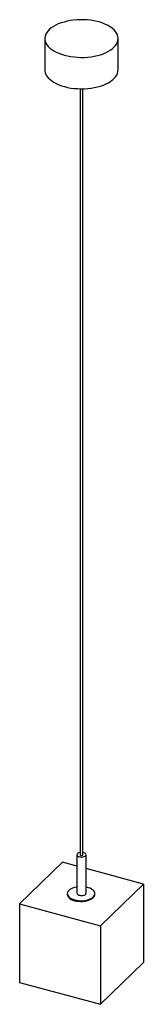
# Paper-space layout '_Trimétrica' of a CAD drawing. Header units: millimetres. Extents: x -68 to 68, y -35 to 1041.
import ezdxf

# ---------------------------------------------------------------- set-up
doc = ezdxf.new("R2010")
doc.units = ezdxf.units.MM

psp = doc.layouts.new('_Trimétrica')

# ---------------------------------------------------------------- linework, layer by layer
at = {"color": 7, "linetype": 'Continuous', "lineweight": 25}
for p, q in [((-40, 1020), (-40, 985.7)), ((40, 985.7), (40, 1020)), ((-1.5, 965.2), (-1.5, 128.6)), ((1.5, 128.6), (1.5, 965.2)), ((-20.9, 120.5), (-67.6, 75)), ((-5, 116.2), (-20.9, 120.5)), ((-5, 128.6), (-5, 86.6)), ((5, 86.6), (5, 128.6)), ((67.6, 96.5), (5, 113.5)), ((-15.5, 86.1), (-15.5, 85.3)), ((14.5, 85.3), (14.5, 86.1)), ((20.9, 50.9), (67.6, 96.5)), ((67.6, 96.5), (67.6, 10.8)), ((-67.6, 75), (20.9, 50.9)), ((-67.6, 75), (-67.6, -10.8)), ((20.9, 50.9), (20.9, -34.8)), ((20.9, -34.8), (67.6, 10.8)), ((-67.6, -10.8), (20.9, -34.8))]:
    psp.add_line(p, q, dxfattribs=at)
at = {"color": 7, "linetype": 'Continuous', "lineweight": 25, "flags": 128}
for points in [[(-18.7, 1001.8), (-15.3, 1001), (-11.7, 1000.3), (-8.1, 999.9), (-4.4, 999.6), (-0.7, 999.4), (3.1, 999.5), (6.8, 999.7), (10.5, 1000.1), (14, 1000.7), (17.5, 1001.5), (20.8, 1002.4), (23.9, 1003.5), (26.8, 1004.7), (29.4, 1006.1), (31.9, 1007.6), (34, 1009.2), (35.8, 1010.8), (37.3, 1012.6), (38.5, 1014.4), (39.3, 1016.3), (39.8, 1018.2), (40, 1020.2), (39.8, 1022.1), (39.2, 1024), (38.4, 1025.9), (37.1, 1027.7), (35.6, 1029.5), (33.7, 1031.1), (31.5, 1032.7), (29.1, 1034.2), (26.4, 1035.5), (23.4, 1036.7), (20.3, 1037.8), (17, 1038.7), (13.5, 1039.4), (9.9, 1040), (6.3, 1040.4), (2.5, 1040.6), (-1.2, 1040.6), (-4.9, 1040.5), (-8.6, 1040.1), (-12.3, 1039.6), (-15.8, 1039), (-19.1, 1038.1), (-22.4, 1037.1), (-25.4, 1036), (-28.1, 1034.7), (-30.7, 1033.2), (-33, 1031.7), (-34.9, 1030.1), (-36.6, 1028.3), (-38, 1026.5), (-39, 1024.7), (-39.6, 1022.8), (-40, 1020.9), (-39.9, 1018.9), (-39.6, 1017), (-38.8, 1015.1), (-37.8, 1013.3), (-36.4, 1011.5), (-34.7, 1009.7), (-32.6, 1008.1), (-30.3, 1006.6), (-27.8, 1005.2), (-24.9, 1003.9), (-21.9, 1002.8), (-18.7, 1001.8)], [(-40, 985.7), (-39.9, 984.6), (-39.6, 982.7), (-38.8, 980.8), (-37.8, 979), (-36.4, 977.2), (-34.7, 975.5), (-32.6, 973.8), (-30.3, 972.3), (-27.8, 970.9), (-24.9, 969.6), (-21.9, 968.5), (-18.7, 967.5)], [(-18.7, 967.5), (-15.3, 966.7), (-11.7, 966), (-8.1, 965.6), (-4.4, 965.3), (-0.7, 965.1), (3.1, 965.2), (6.8, 965.4), (10.5, 965.9), (14, 966.5), (17.5, 967.2), (20.8, 968.1), (23.9, 969.2), (26.8, 970.4), (29.4, 971.8), (31.9, 973.3), (34, 974.9), (35.8, 976.6), (37.3, 978.3), (38.5, 980.2), (39.3, 982), (39.8, 984), (40, 985.7)], [(-1.5, 131), (-2.3, 130.9), (-3.4, 130.5), (-4.3, 129.9), (-4.8, 129.3), (-5, 128.6), (-4.8, 127.9), (-4.3, 127.3), (-3.4, 126.7), (-2.3, 126.3)], [(-2.3, 126.3), (-1.1, 126.1), (0.3, 126), (1.6, 126.1), (2.9, 126.5), (3.9, 126.9), (4.6, 127.5), (4.9, 128.2), (5, 128.9), (4.6, 129.6), (3.9, 130.2), (2.9, 130.7), (1.7, 131), (1.5, 131)], [(-0.7, 127.9), (-0.1, 127.8), (0.4, 127.8), (1, 128), (1.3, 128.2), (1.5, 128.5), (1.5, 128.6)], [(-5, 93.5), (-5.7, 93.3), (-7.8, 92.9), (-9.7, 92.2), (-11.4, 91.4), (-12.9, 90.5), (-14, 89.5), (-14.8, 88.3), (-15.3, 87.2), (-15.5, 86), (-15.3, 84.8), (-14.7, 83.7), (-13.8, 82.6), (-12.6, 81.6), (-11.2, 80.7), (-9.4, 79.9), (-7.5, 79.3)], [(-7.5, 79.3), (-5.4, 78.8), (-3.1, 78.5), (-0.9, 78.4), (1.4, 78.4), (3.7, 78.7), (5.8, 79.1), (7.8, 79.7), (9.6, 80.4), (11.2, 81.3), (12.5, 82.2), (13.5, 83.3), (14.2, 84.4), (14.5, 85.6), (14.5, 86.8), (14.1, 88), (13.4, 89.1), (12.3, 90.1), (11, 91.1), (9.4, 91.9), (7.5, 92.6), (5.5, 93.2), (5, 93.3)], [(-2.3, 84.3), (-1.1, 84.1), (0.3, 84), (1.6, 84.1), (2.9, 84.5), (3.9, 84.9), (4.6, 85.5), (4.9, 86.2), (5, 86.6)], [(-15.5, 85.3), (-15.5, 85.2), (-15.3, 84), (-14.7, 82.8), (-13.8, 81.7), (-12.6, 80.7), (-11.2, 79.8), (-9.4, 79.1), (-7.5, 78.4)], [(-7.5, 78.4), (-5.4, 78), (-3.1, 77.7), (-0.9, 77.5), (1.4, 77.6), (3.7, 77.8), (5.8, 78.2), (7.8, 78.8), (9.6, 79.6), (11.2, 80.4), (12.5, 81.4), (13.5, 82.5), (14.2, 83.6), (14.5, 84.8), (14.5, 85.3)]]:
    psp.add_lwpolyline(points, dxfattribs=at)
at = {"color": 7, "linetype": 'Continuous', "lineweight": 25}
for centre, radius, start, end in [((-0.6, 128.8), 0.884, 192.9662, 266.0309), ((-2.1, 87.3), 3.02, 194.0352, 264.9618)]:
    psp.add_arc(centre, radius, start, end, dxfattribs=at)

doc.saveas('drawing.dxf')
